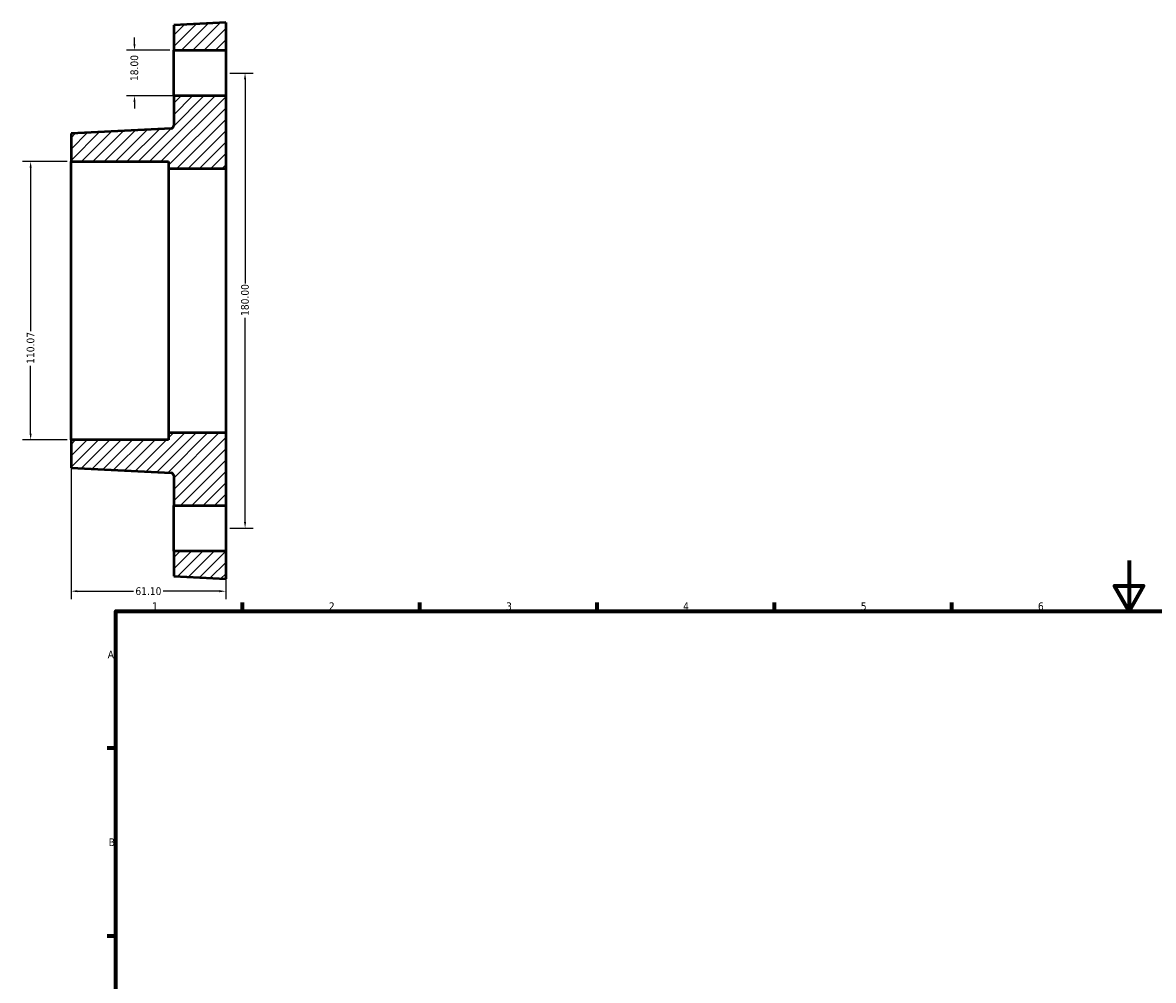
# Model space of a CAD drawing. Header units: millimetres. Extents: x -41 to 901, y 0 to 807.
# Tile 2 of 3: x -17 to 430, y 428 to 807. Entities that reach past the tile are written whole.
import ezdxf

# ---------------------------------------------------------------- set-up
doc = ezdxf.new("R2010")
doc.units = ezdxf.units.MM
for name, color, linetype, lineweight in [('Border (ANSI)', 7, 'Continuous', 70), ('Dimension (ANSI)', 7, 'Continuous', 25), ('Hatch (ANSI)', 7, 'Continuous', 18), ('Visible (ANSI)', 7, 'Continuous', 50)]:
    doc.layers.add(name, color=color, linetype=linetype, lineweight=lineweight)
doc.styles.add('Note Text (ANSI)', font='tahoma.ttf')
doc.dimstyles.new('Default - mm (ANSI)', dxfattribs={"dimtxt": 3.048, "dimasz": 2.5, "dimexe": 3.175, "dimexo": 1.6002, "dimgap": 0.8, "dimtad": 0, "dimtoh": 1, "dimrnd": 1e-08, "dimzin": 4, "dimdsep": 46, "dimtxsty": 'Note Text (ANSI)', "dimcen": 0.09, "dimdle": 10, "dimclrd": 256, "dimclre": 256, "dimclrt": 256, "dimadec": 1, "dimazin": 1, "dimtfac": 1, "dimtofl": 0, "dimtmove": 0, "dimatfit": 3, "dimfxl": 1, "dimtolj": 1, "dimtzin": 4, "dimlwd": -1, "dimlwe": -1, "dimarcsym": 0})

# ---------------------------------------------------------------- blocks, each defined once
blk = doc.blocks.new('Borders Default Border')
at = {"layer": 'Border (ANSI)'}
for p, q in [((70.08, 574), (70.08, 577.45)), ((140.17, 574), (140.17, 577.45)), ((210.25, 574), (210.25, 577.45)), ((280.33, 574), (280.33, 577.45)), ((350.42, 574), (350.42, 577.45)), ((20, 519.75), (16.55, 519.75)), ((20, 445.5), (16.55, 445.5))]:
    blk.add_line(p, q, dxfattribs=at)
at = {"layer": 'Border (ANSI)', "flags": 128}
for points in [[(420.5, 594), (420.5, 574), (414.73, 584), (426.27, 584), (420.5, 574)], [(20, 20), (20, 574), (821, 574), (821, 20), (20, 20)]]:
    blk.add_lwpolyline(points, dxfattribs=at)
at = {"layer": 'Border (ANSI)', "char_height": 3.05, "attachment_point": 7, "style": 'Note Text (ANSI)'}
for s, insert in [('1', (34.35, 574.4)), ('2', (104.2, 574.4)), ('3', (174.26, 574.34)), ('4', (244.23, 574.4)), ('5', (314.48, 574.34)), ('6', (384.49, 574.34)), ('A', (16.78, 555.35)), ('B', (17.15, 481.1))]:
    blk.add_mtext(s, dxfattribs=dict(at, insert=insert))
blk = doc.blocks.new('*D7')
at = {"layer": 'Defpoints', "color": 0, "transparency": 16777216}
for p in [(63.43, 786.75), (63.43, 606.75), (71.09, 606.75)]:
    blk.add_point(p, dxfattribs=at)
at = {"layer": 'Dimension (ANSI)', "transparency": 16777216}
for p, q in [((65.03, 786.75), (74.26, 786.75)), ((71.09, 784.25), (71.09, 703.59)), ((71.09, 609.25), (71.09, 689.91)), ((65.03, 606.75), (74.26, 606.75))]:
    blk.add_line(p, q, dxfattribs=at)
for points in [[(70.67, 784.25), (71.5, 784.25), (71.09, 786.75)], [(70.67, 609.25), (71.5, 609.25), (71.09, 606.75)]]:
    blk.add_solid(points, dxfattribs=at)
at = {"layer": 'Dimension (ANSI)', "transparency": 16777216, "insert": (69.49, 690.71), "char_height": 3.048, "attachment_point": 1, "rotation": 90, "style": 'Note Text (ANSI)'}
blk.add_mtext('\\A1;180.00', dxfattribs=at)
blk = doc.blocks.new('*D8')
at = {"layer": 'Defpoints', "color": 0, "transparency": 16777216}
for p in [(42.88, 795.75), (27.38, 777.75), (47.17, 777.75)]:
    blk.add_point(p, dxfattribs=at)
at = {"layer": 'Dimension (ANSI)', "transparency": 16777216}
for p, q in [((27.38, 798.25), (27.38, 800.75)), ((41.28, 795.75), (24.2, 795.75)), ((45.57, 777.75), (24.2, 777.75)), ((27.38, 775.25), (27.38, 772.75))]:
    blk.add_line(p, q, dxfattribs=at)
for points in [[(26.96, 798.25), (27.79, 798.25), (27.38, 795.75)], [(26.96, 775.25), (27.79, 775.25), (27.38, 777.75)]]:
    blk.add_solid(points, dxfattribs=at)
at = {"layer": 'Dimension (ANSI)', "transparency": 16777216, "insert": (25.78, 783.57), "char_height": 3.048, "attachment_point": 1, "rotation": 90, "style": 'Note Text (ANSI)'}
blk.add_mtext('\\A1;18.00', dxfattribs=at)
blk = doc.blocks.new('*D11')
at = {"layer": 'Defpoints', "color": 0, "transparency": 16777216}
for p in [(-13.67, 751.78), (2.33, 751.78), (2.33, 641.71)]:
    blk.add_point(p, dxfattribs=at)
at = {"layer": 'Dimension (ANSI)', "transparency": 16777216}
for p, q in [((0.73, 751.78), (-16.85, 751.78)), ((-13.67, 749.28), (-13.67, 684.67)), ((-13.67, 644.21), (-13.67, 670.98)), ((0.73, 641.71), (-16.85, 641.71))]:
    blk.add_line(p, q, dxfattribs=at)
for points in [[(-14.09, 749.28), (-13.26, 749.28), (-13.67, 751.78)], [(-14.09, 644.21), (-13.26, 644.21), (-13.67, 641.71)]]:
    blk.add_solid(points, dxfattribs=at)
at = {"layer": 'Dimension (ANSI)', "transparency": 16777216, "insert": (-15.26, 671.78), "char_height": 3.048, "attachment_point": 1, "rotation": 90, "style": 'Note Text (ANSI)'}
blk.add_mtext('\\A1;110.07', dxfattribs=at)
blk = doc.blocks.new('*D14')
at = {"layer": 'Defpoints', "color": 0, "transparency": 16777216}
for p in [(2.33, 696.75), (63.43, 696.75), (63.43, 581.87)]:
    blk.add_point(p, dxfattribs=at)
at = {"layer": 'Dimension (ANSI)', "transparency": 16777216}
for p, q in [((2.33, 695.15), (2.33, 578.7)), ((63.43, 695.15), (63.43, 578.7)), ((4.83, 581.87), (27.04, 581.87)), ((60.93, 581.87), (38.72, 581.87))]:
    blk.add_line(p, q, dxfattribs=at)
for points in [[(4.83, 582.29), (4.83, 581.46), (2.33, 581.87)], [(60.93, 582.29), (60.93, 581.46), (63.43, 581.87)]]:
    blk.add_solid(points, dxfattribs=at)
at = {"layer": 'Dimension (ANSI)', "transparency": 16777216, "insert": (32.88, 581.87), "char_height": 3.048, "attachment_point": 5, "style": 'Note Text (ANSI)'}
blk.add_mtext('\\A1;61.10', dxfattribs=at)

msp = doc.modelspace()

# ---------------------------------------------------------------- hatches: boundary and pattern name
at = {"layer": 'Hatch (ANSI)'}
h = msp.add_hatch(dxfattribs=at)
h.set_pattern_fill('ANSI31', color=256, scale=25.4, style=0)
h.set_pattern_definition([(45, (0, 0), (-2.245064, 2.245064), [])])
edge = h.paths.add_edge_path()
edge.add_line((63.428, 777.748), (63.428, 749.032))
edge.add_line((63.428, 749.032), (40.878, 749.032))
edge.add_line((40.878, 749.032), (40.878, 751.784))
edge.add_line((40.878, 751.784), (2.328, 751.784))
edge.add_line((2.328, 751.784), (2.328, 762.864))
edge.add_line((2.328, 762.864), (41.832, 764.839))
edge.add_ellipse((41.777, 765.938), major_axis=(1.101, 0), ratio=1, start_angle=272.86241, end_angle=360)
edge.add_line((42.878, 765.938), (42.878, 777.748))
edge.add_line((42.878, 777.748), (63.428, 777.748))
edge = h.paths.add_edge_path()
edge.add_line((63.428, 644.464), (40.878, 644.464))
edge.add_line((40.878, 644.464), (40.878, 641.712))
edge.add_line((40.878, 641.712), (2.328, 641.712))
edge.add_line((2.328, 641.712), (2.328, 630.632))
edge.add_line((2.328, 630.632), (41.832, 628.657))
edge.add_ellipse((41.777, 627.558), major_axis=(0.055, 1.099), ratio=1, start_angle=272.86241, end_angle=360, ccw=False)
edge.add_line((42.878, 627.558), (42.878, 615.748))
edge.add_line((42.878, 615.748), (63.428, 615.748))
edge.add_line((63.428, 615.748), (63.428, 644.464))
h.paths.add_polyline_path([(42.878, 587.848), (63.428, 586.82), (63.428, 597.748), (42.878, 597.748)])
h.paths.add_polyline_path([(42.878, 795.748), (63.428, 795.748), (63.428, 806.675), (42.878, 805.648)])

# ---------------------------------------------------------------- linework, layer by layer
at = {"layer": 'Visible (ANSI)'}
for p, q in [((63.428, 806.675), (42.878, 805.648)), ((42.878, 805.648), (42.878, 795.748)), ((63.428, 806.675), (63.428, 795.748)), ((42.878, 795.748), (63.428, 795.748)), ((42.878, 777.748), (42.878, 795.748)), ((63.428, 795.748), (63.428, 777.748)), ((63.428, 777.748), (42.878, 777.748)), ((42.878, 777.748), (42.878, 765.938)), ((63.428, 777.748), (63.428, 749.032)), ((41.832, 764.839), (2.328, 762.864)), ((2.328, 762.864), (2.328, 751.784)), ((2.328, 641.712), (2.328, 751.784)), ((2.328, 751.784), (40.878, 751.784)), ((40.878, 751.784), (40.878, 749.032)), ((40.878, 749.032), (63.428, 749.032)), ((40.878, 749.032), (40.878, 644.464)), ((63.428, 749.032), (63.428, 644.464)), ((63.428, 644.464), (40.878, 644.464)), ((40.878, 644.464), (40.878, 641.712)), ((63.428, 644.464), (63.428, 615.748)), ((40.878, 641.712), (2.328, 641.712)), ((2.328, 641.712), (2.328, 630.632)), ((2.328, 630.632), (41.832, 628.657)), ((42.878, 627.558), (42.878, 615.748)), ((42.878, 615.748), (63.428, 615.748)), ((42.878, 597.748), (42.878, 615.748)), ((63.428, 615.748), (63.428, 597.748)), ((63.428, 597.748), (42.878, 597.748)), ((42.878, 597.748), (42.878, 587.848)), ((63.428, 597.748), (63.428, 586.82)), ((42.878, 587.848), (63.428, 586.82))]:
    msp.add_line(p, q, dxfattribs=at)
for centre, start, end in [((41.777, 765.938), 272.86241, 0), ((41.777, 627.558), 0, 87.13759)]:
    msp.add_arc(centre, 1.101, start, end, dxfattribs=at)

# ---------------------------------------------------------------- block references
msp.add_blockref('Borders Default Border', (0, 0))

# ---------------------------------------------------------------- dimensions: what is measured, and where the dimension line sits
at = {"layer": 'Dimension (ANSI)'}
for base, p1, p2, angle, override, picture, middle in [((27.378, 777.748), (42.878, 795.748), (47.167, 777.748), 270, {"dimtoh": 0, "dimdec": 2, "dimtp": 0, "dimtm": 0, "dimtdec": 2, "dimatfit": 2}, '*D8', (27.378, 788.462)), ((71.086, 606.748), (63.428, 786.748), (63.428, 606.748), 90, {"dimtoh": 0, "dimdec": 2, "dimtp": 0, "dimtm": 0, "dimtdec": 2, "dimatfit": 1}, '*D7', (71.086, 696.748)), ((-13.672, 751.784), (2.328, 641.712), (2.328, 751.784), 90, {"dimtoh": 0, "dimdec": 2, "dimtp": 0, "dimtm": 0, "dimtdec": 2, "dimatfit": 1}, '*D11', (-13.672, 677.825))]:
    dim = msp.add_linear_dim(base=base, p1=p1, p2=p2, angle=angle, dimstyle='Default - mm (ANSI)', override=override, dxfattribs=at)
    dim.commit()
    dim.dimension.update_dxf_attribs({"geometry": picture, "text_midpoint": middle, "dimtype": 160})
dim = msp.add_linear_dim(base=(63.428, 581.873), p1=(2.328, 696.748), p2=(63.428, 696.748), dimstyle='Default - mm (ANSI)', dxfattribs=at)
dim.commit()
dim.dimension.update_dxf_attribs({"geometry": '*D14', "text_midpoint": (32.878, 581.873)})

doc.saveas('drawing.dxf')
